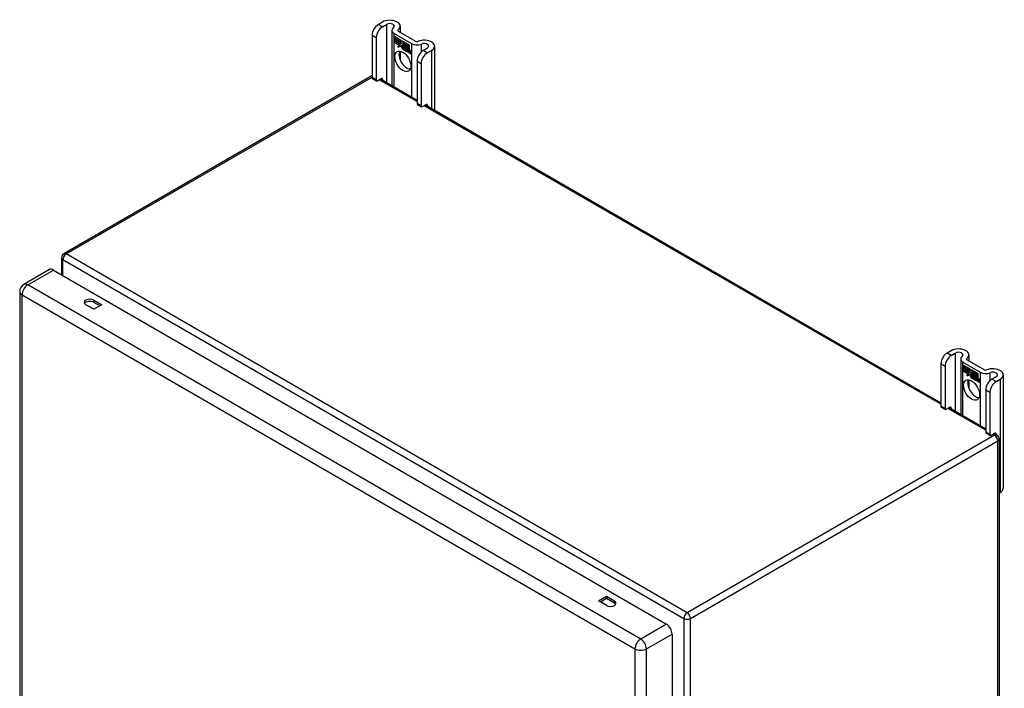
# Model space of a CAD drawing. Header units: inches. Extents: x 94.6 to 112.3, y 33.2 to 57.3.
# Tile 2 of 2: x 94.6 to 112.3, y 45.2 to 57.3. Entities that reach past the tile are written whole.
import ezdxf

# ---------------------------------------------------------------- set-up
doc = ezdxf.new("R2010")
doc.units = ezdxf.units.IN
doc.header["$MEASUREMENT"] = 0
doc.layers.add('Visible Edges(ANSI)', color=7, linetype='Continuous', lineweight=25)
doc.layers.add('Visible Tangent Edges(ANSI)', color=7, linetype='Continuous', lineweight=25)

msp = doc.modelspace()

# ---------------------------------------------------------------- linework, layer by layer
at = {"layer": 'Visible Edges(ANSI)'}
for p, q in [((101.127, 57.212), (101.052, 57.169)), ((101.126, 57.126), (101.201, 57.169)), ((100.941, 56.978), (100.941, 56.212)), ((101.298, 57.06), (101.298, 56.069)), ((101.338, 57.005), (101.651, 56.824)), ((101.412, 57.047), (101.725, 56.867)), ((101.447, 57.136), (101.447, 57.027)), ((101.016, 56.935), (101.016, 56.169)), ((101.342, 56.952), (101.46, 56.884)), ((101.342, 56.919), (101.342, 56.952)), ((101.342, 56.951), (101.342, 56.919)), ((101.342, 56.951), (101.343, 56.951)), ((101.46, 56.883), (101.342, 56.951)), ((101.342, 56.919), (101.428, 56.87)), ((101.342, 56.919), (101.342, 56.919)), ((101.429, 56.869), (101.342, 56.919)), ((101.342, 56.882), (101.342, 56.915)), ((101.342, 56.915), (101.429, 56.864)), ((101.342, 56.914), (101.342, 56.882)), ((101.342, 56.914), (101.343, 56.914)), ((101.428, 56.864), (101.342, 56.914)), ((101.342, 56.882), (101.428, 56.833)), ((101.342, 56.882), (101.342, 56.882)), ((101.429, 56.832), (101.342, 56.882)), ((101.342, 56.877), (101.343, 56.877)), ((101.428, 56.827), (101.342, 56.877)), ((101.342, 56.877), (101.342, 56.845)), ((101.342, 56.877), (101.429, 56.827)), ((101.342, 56.845), (101.342, 56.877)), ((101.342, 56.845), (101.428, 56.795)), ((101.342, 56.845), (101.342, 56.845)), ((101.427, 56.795), (101.342, 56.845)), ((101.428, 56.87), (101.428, 56.898)), ((101.428, 56.898), (101.432, 56.896)), ((101.428, 56.87), (101.429, 56.87)), ((101.428, 56.864), (101.429, 56.864)), ((101.428, 56.833), (101.428, 56.864)), ((101.428, 56.833), (101.429, 56.833)), ((101.428, 56.827), (101.429, 56.827)), ((101.428, 56.799), (101.428, 56.827)), ((101.428, 56.799), (101.429, 56.799)), ((101.43, 56.798), (101.428, 56.799)), ((101.429, 56.897), (101.429, 56.869)), ((101.429, 56.897), (101.43, 56.897)), ((101.431, 56.896), (101.429, 56.897)), ((101.429, 56.864), (101.429, 56.832)), ((101.429, 56.827), (101.429, 56.799)), ((101.429, 56.799), (101.43, 56.799)), ((101.43, 56.799), (101.442, 56.82)), ((101.442, 56.818), (101.43, 56.798)), ((101.431, 56.799), (101.43, 56.799)), ((101.43, 56.799), (101.431, 56.799)), ((101.431, 56.896), (101.432, 56.896)), ((101.462, 56.827), (101.431, 56.896)), ((101.432, 56.896), (101.462, 56.827)), ((101.442, 56.82), (101.444, 56.809)), ((101.443, 56.819), (101.442, 56.818)), ((101.442, 56.818), (101.443, 56.818)), ((101.444, 56.807), (101.442, 56.818)), ((101.462, 56.827), (101.444, 56.807)), ((101.444, 56.809), (101.462, 56.827)), ((101.444, 56.809), (101.446, 56.809)), ((101.445, 56.809), (101.445, 56.809)), ((101.462, 56.827), (101.446, 56.809)), ((101.446, 56.77), (101.474, 56.798)), ((101.448, 56.771), (101.474, 56.798)), ((101.46, 56.884), (101.476, 56.848)), ((101.46, 56.883), (101.46, 56.883)), ((101.476, 56.847), (101.46, 56.883)), ((101.462, 56.827), (101.462, 56.827)), ((101.474, 56.798), (101.48, 56.783)), ((101.476, 56.848), (101.488, 56.868)), ((101.488, 56.867), (101.476, 56.847)), ((101.476, 56.848), (101.477, 56.849)), ((101.477, 56.848), (101.477, 56.849)), ((101.487, 56.816), (101.518, 56.846)), ((101.487, 56.816), (101.489, 56.817)), ((101.505, 56.777), (101.487, 56.816)), ((101.488, 56.868), (101.547, 56.833)), ((101.488, 56.867), (101.489, 56.867)), ((101.546, 56.833), (101.488, 56.867)), ((101.489, 56.867), (101.488, 56.867)), ((101.518, 56.845), (101.488, 56.816)), ((101.488, 56.816), (101.506, 56.775)), ((101.489, 56.817), (101.518, 56.846)), ((101.489, 56.817), (101.489, 56.817)), ((101.518, 56.846), (101.521, 56.844)), ((101.518, 56.845), (101.519, 56.846)), ((101.52, 56.844), (101.518, 56.845)), ((101.52, 56.844), (101.521, 56.844)), ((101.52, 56.766), (101.52, 56.844)), ((101.521, 56.844), (101.521, 56.766)), ((101.546, 56.833), (101.547, 56.833)), ((101.546, 56.736), (101.546, 56.833)), ((101.547, 56.833), (101.547, 56.733)), ((101.551, 56.83), (101.552, 56.831)), ((101.551, 56.738), (101.551, 56.831)), ((101.551, 56.831), (101.577, 56.816)), ((101.551, 56.83), (101.551, 56.74)), ((101.576, 56.816), (101.551, 56.83)), ((101.576, 56.816), (101.577, 56.816)), ((101.576, 56.734), (101.576, 56.816)), ((101.577, 56.816), (101.577, 56.734)), ((101.581, 56.731), (101.581, 56.814)), ((101.581, 56.814), (101.607, 56.799)), ((101.581, 56.813), (101.581, 56.732)), ((101.581, 56.813), (101.582, 56.813)), ((101.606, 56.798), (101.581, 56.813)), ((101.606, 56.798), (101.607, 56.799)), ((101.606, 56.719), (101.606, 56.798)), ((101.607, 56.799), (101.607, 56.718)), ((101.406, 56.759), (101.427, 56.795)), ((101.444, 56.784), (101.406, 56.759)), ((101.408, 56.762), (101.407, 56.76)), ((101.428, 56.795), (101.408, 56.762)), ((101.408, 56.762), (101.445, 56.785)), ((101.408, 56.762), (101.409, 56.762)), ((101.409, 56.762), (101.445, 56.785)), ((101.427, 56.795), (101.428, 56.796)), ((101.444, 56.784), (101.445, 56.784)), ((101.446, 56.768), (101.444, 56.784)), ((101.445, 56.785), (101.446, 56.77)), ((101.474, 56.797), (101.446, 56.768)), ((101.446, 56.77), (101.448, 56.771)), ((101.447, 56.77), (101.447, 56.77)), ((101.447, 56.69), (101.447, 56.532)), ((101.474, 56.797), (101.474, 56.798)), ((101.48, 56.782), (101.474, 56.797)), ((101.48, 56.782), (101.481, 56.783)), ((101.481, 56.783), (101.481, 56.783)), ((101.481, 56.778), (101.483, 56.778)), ((101.483, 56.754), (101.515, 56.735)), ((101.483, 56.753), (101.484, 56.754)), ((101.515, 56.735), (101.483, 56.753)), ((101.484, 56.762), (101.506, 56.749)), ((101.484, 56.761), (101.484, 56.762)), ((101.506, 56.749), (101.484, 56.761)), ((101.489, 56.769), (101.49, 56.77)), ((101.504, 56.773), (101.505, 56.773)), ((101.505, 56.777), (101.506, 56.777)), ((101.506, 56.749), (101.507, 56.75)), ((101.506, 56.75), (101.507, 56.75)), ((101.509, 56.725), (101.51, 56.725)), ((101.509, 56.717), (101.509, 56.725)), ((101.509, 56.717), (101.51, 56.718)), ((101.51, 56.726), (101.51, 56.717)), ((101.514, 56.711), (101.536, 56.727)), ((101.514, 56.711), (101.516, 56.712)), ((101.529, 56.703), (101.514, 56.711)), ((101.515, 56.735), (101.516, 56.736)), ((101.516, 56.736), (101.516, 56.736)), ((101.537, 56.727), (101.516, 56.711)), ((101.537, 56.727), (101.516, 56.712)), ((101.516, 56.712), (101.516, 56.712)), ((101.516, 56.711), (101.528, 56.704)), ((101.52, 56.766), (101.521, 56.766)), ((101.54, 56.755), (101.52, 56.766)), ((101.521, 56.766), (101.541, 56.755)), ((101.536, 56.727), (101.524, 56.761)), ((101.524, 56.761), (101.538, 56.753)), ((101.525, 56.76), (101.537, 56.727)), ((101.525, 56.76), (101.525, 56.76)), ((101.538, 56.753), (101.525, 56.76)), ((101.528, 56.704), (101.54, 56.717)), ((101.528, 56.704), (101.53, 56.704)), ((101.541, 56.716), (101.529, 56.703)), ((101.529, 56.704), (101.53, 56.704)), ((101.53, 56.704), (101.541, 56.716)), ((101.536, 56.727), (101.536, 56.727)), ((101.538, 56.753), (101.538, 56.753)), ((101.545, 56.73), (101.538, 56.753)), ((101.538, 56.753), (101.545, 56.73)), ((101.54, 56.755), (101.541, 56.755)), ((101.547, 56.733), (101.54, 56.755)), ((101.54, 56.717), (101.543, 56.715)), ((101.541, 56.755), (101.546, 56.736)), ((101.541, 56.716), (101.541, 56.716)), ((101.543, 56.715), (101.541, 56.716)), ((101.543, 56.715), (101.55, 56.691)), ((101.543, 56.715), (101.543, 56.715)), ((101.549, 56.691), (101.543, 56.715)), ((101.545, 56.73), (101.545, 56.73)), ((101.547, 56.728), (101.545, 56.73)), ((101.545, 56.73), (101.547, 56.729)), ((101.546, 56.736), (101.547, 56.736)), ((101.547, 56.729), (101.559, 56.741)), ((101.559, 56.74), (101.547, 56.728)), ((101.547, 56.729), (101.548, 56.73)), ((101.559, 56.741), (101.548, 56.73)), ((101.548, 56.729), (101.548, 56.73)), ((101.549, 56.691), (101.55, 56.691)), ((101.564, 56.683), (101.549, 56.691)), ((101.55, 56.691), (101.563, 56.684)), ((101.551, 56.74), (101.557, 56.746)), ((101.557, 56.745), (101.551, 56.738)), ((101.551, 56.74), (101.553, 56.741)), ((101.551, 56.719), (101.572, 56.733)), ((101.551, 56.719), (101.553, 56.719)), ((101.563, 56.684), (101.551, 56.719)), ((101.552, 56.74), (101.552, 56.74)), ((101.573, 56.733), (101.552, 56.718)), ((101.552, 56.718), (101.564, 56.683)), ((101.553, 56.741), (101.557, 56.745)), ((101.553, 56.719), (101.573, 56.733)), ((101.553, 56.719), (101.553, 56.719)), ((101.557, 56.746), (101.576, 56.734)), ((101.557, 56.745), (101.558, 56.745)), ((101.577, 56.734), (101.557, 56.745)), ((101.559, 56.74), (101.56, 56.741)), ((101.559, 56.741), (101.573, 56.733)), ((101.572, 56.733), (101.559, 56.74)), ((101.563, 56.684), (101.563, 56.684)), ((101.57, 56.679), (101.578, 56.73)), ((101.579, 56.729), (101.57, 56.679)), ((101.57, 56.679), (101.581, 56.673)), ((101.57, 56.679), (101.57, 56.679)), ((101.581, 56.672), (101.57, 56.679)), ((101.572, 56.733), (101.573, 56.733)), ((101.576, 56.734), (101.577, 56.735)), ((101.578, 56.73), (101.588, 56.724)), ((101.579, 56.729), (101.579, 56.729)), ((101.588, 56.724), (101.579, 56.729)), ((101.581, 56.732), (101.592, 56.725)), ((101.581, 56.731), (101.581, 56.732)), ((101.592, 56.725), (101.581, 56.731)), ((101.581, 56.673), (101.584, 56.694)), ((101.585, 56.693), (101.581, 56.672)), ((101.581, 56.673), (101.582, 56.674)), ((101.587, 56.714), (101.588, 56.724)), ((101.587, 56.714), (101.588, 56.715)), ((101.59, 56.712), (101.587, 56.714)), ((101.588, 56.724), (101.588, 56.724)), ((101.588, 56.724), (101.588, 56.715)), ((101.588, 56.715), (101.59, 56.713)), ((101.59, 56.713), (101.592, 56.714)), ((101.591, 56.719), (101.592, 56.725)), ((101.591, 56.719), (101.593, 56.72)), ((101.591, 56.714), (101.591, 56.714)), ((101.592, 56.725), (101.592, 56.72)), ((101.592, 56.725), (101.592, 56.725)), ((101.593, 56.721), (101.592, 56.72)), ((101.592, 56.708), (101.594, 56.709)), ((101.593, 56.715), (101.595, 56.716)), ((101.6, 56.662), (101.605, 56.694)), ((101.606, 56.693), (101.6, 56.662)), ((101.6, 56.662), (101.611, 56.656)), ((101.6, 56.662), (101.6, 56.662)), ((101.611, 56.655), (101.6, 56.662)), ((101.606, 56.719), (101.607, 56.719)), ((101.611, 56.656), (101.614, 56.676)), ((101.615, 56.676), (101.611, 56.655)), ((101.611, 56.656), (101.612, 56.656)), ((101.614, 56.676), (101.615, 56.677)), ((101.618, 56.695), (101.619, 56.695)), ((101.62, 56.691), (101.621, 56.691)), ((101.622, 56.698), (101.624, 56.699)), ((101.622, 56.691), (101.623, 56.692)), ((101.629, 56.645), (101.635, 56.677)), ((101.629, 56.645), (101.63, 56.645)), ((101.641, 56.638), (101.629, 56.645)), ((101.635, 56.676), (101.63, 56.645)), ((101.63, 56.645), (101.641, 56.639)), ((101.641, 56.639), (101.646, 56.67)), ((101.647, 56.669), (101.641, 56.638)), ((101.641, 56.639), (101.641, 56.639)), ((101.937, 56.745), (101.861, 56.701)), ((101.935, 56.658), (102.011, 56.702)), ((102.066, 56.778), (102.066, 55.626)), ((101.751, 56.51), (101.751, 55.744)), ((101.825, 56.467), (101.825, 55.702)), ((100.922, 56.237), (95.384, 53.04)), ((100.948, 56.198), (101.022, 56.155)), ((101.037, 56.156), (101.105, 56.195)), ((101.092, 56.188), (101.751, 55.808)), ((101.127, 56.183), (101.127, 56.168)), ((101.757, 55.73), (101.832, 55.687)), ((101.847, 55.689), (101.915, 55.728)), ((101.902, 55.72), (111.194, 50.355)), ((101.937, 55.715), (101.937, 55.7)), ((95.342, 52.967), (95.342, 52.662)), ((95.124, 52.754), (94.661, 52.487)), ((95.197, 52.746), (106.246, 46.367)), ((94.588, 52.36), (94.588, 39.695)), ((95.925, 52.205), (96.068, 52.122)), ((95.925, 52.039), (95.781, 52.122)), ((96.031, 52.1), (95.925, 52.161)), ((96.068, 52.122), (95.925, 52.039)), ((111.38, 51.293), (111.305, 51.249)), ((111.379, 51.206), (111.454, 51.25)), ((111.551, 51.14), (111.551, 50.149)), ((111.665, 51.128), (111.978, 50.947)), ((111.7, 51.216), (111.7, 51.108)), ((111.194, 51.058), (111.194, 50.292)), ((111.269, 51.015), (111.269, 50.249)), ((111.591, 51.085), (111.904, 50.904)), ((111.595, 51.031), (111.596, 51.032)), ((111.595, 51.032), (111.713, 50.964)), ((111.595, 51), (111.595, 51.032)), ((111.595, 51.031), (111.595, 51)), ((111.713, 50.964), (111.595, 51.031)), ((111.595, 51), (111.681, 50.95)), ((111.595, 51), (111.595, 51)), ((111.682, 50.949), (111.595, 51)), ((111.595, 50.994), (111.596, 50.995)), ((111.595, 50.962), (111.595, 50.995)), ((111.595, 50.995), (111.682, 50.945)), ((111.595, 50.994), (111.595, 50.963)), ((111.681, 50.945), (111.595, 50.994)), ((111.595, 50.963), (111.681, 50.913)), ((111.595, 50.962), (111.595, 50.963)), ((111.682, 50.912), (111.595, 50.962)), ((111.595, 50.958), (111.682, 50.908)), ((111.595, 50.925), (111.595, 50.958)), ((111.595, 50.957), (111.596, 50.957)), ((111.681, 50.907), (111.595, 50.957)), ((111.595, 50.957), (111.595, 50.925)), ((111.681, 50.95), (111.681, 50.978)), ((111.681, 50.978), (111.685, 50.976)), ((111.681, 50.95), (111.682, 50.95)), ((111.681, 50.945), (111.682, 50.945)), ((111.681, 50.913), (111.681, 50.945)), ((111.682, 50.977), (111.683, 50.978)), ((111.682, 50.977), (111.682, 50.949)), ((111.684, 50.976), (111.682, 50.977)), ((111.682, 50.945), (111.682, 50.912)), ((111.684, 50.976), (111.685, 50.976)), ((111.715, 50.908), (111.684, 50.976)), ((111.685, 50.976), (111.715, 50.907)), ((111.713, 50.964), (111.713, 50.964)), ((111.729, 50.927), (111.713, 50.964)), ((111.713, 50.964), (111.729, 50.928)), ((111.729, 50.928), (111.741, 50.948)), ((111.741, 50.947), (111.729, 50.927)), ((111.741, 50.948), (111.8, 50.914)), ((111.742, 50.948), (111.741, 50.947)), ((111.741, 50.947), (111.742, 50.947)), ((111.799, 50.913), (111.741, 50.947)), ((111.595, 50.925), (111.681, 50.876)), ((111.595, 50.925), (111.595, 50.925)), ((111.68, 50.876), (111.595, 50.925)), ((111.659, 50.84), (111.68, 50.876)), ((111.697, 50.864), (111.659, 50.84)), ((111.661, 50.842), (111.66, 50.841)), ((111.681, 50.876), (111.661, 50.842)), ((111.661, 50.842), (111.698, 50.866)), ((111.661, 50.842), (111.662, 50.843)), ((111.662, 50.843), (111.698, 50.865)), ((111.68, 50.876), (111.681, 50.876)), ((111.681, 50.913), (111.682, 50.913)), ((111.681, 50.907), (111.682, 50.908)), ((111.681, 50.879), (111.681, 50.907)), ((111.681, 50.879), (111.682, 50.879)), ((111.683, 50.878), (111.681, 50.879)), ((111.682, 50.908), (111.682, 50.879)), ((111.682, 50.879), (111.683, 50.879)), ((111.683, 50.879), (111.696, 50.9)), ((111.695, 50.899), (111.683, 50.878)), ((111.684, 50.879), (111.683, 50.88)), ((111.683, 50.879), (111.684, 50.88)), ((111.695, 50.899), (111.696, 50.899)), ((111.697, 50.888), (111.695, 50.899)), ((111.696, 50.899), (111.695, 50.899)), ((111.696, 50.9), (111.697, 50.889)), ((111.697, 50.889), (111.715, 50.908)), ((111.715, 50.907), (111.697, 50.888)), ((111.697, 50.889), (111.699, 50.89)), ((111.697, 50.864), (111.698, 50.865)), ((111.699, 50.849), (111.697, 50.864)), ((111.698, 50.889), (111.698, 50.89)), ((111.698, 50.866), (111.699, 50.85)), ((111.715, 50.908), (111.699, 50.89)), ((111.699, 50.85), (111.727, 50.879)), ((111.727, 50.878), (111.699, 50.849)), ((111.699, 50.85), (111.701, 50.851)), ((111.7, 50.851), (111.7, 50.85)), ((111.7, 50.77), (111.7, 50.612)), ((111.701, 50.851), (111.727, 50.878)), ((111.715, 50.908), (111.715, 50.908)), ((111.727, 50.879), (111.733, 50.863)), ((111.727, 50.878), (111.727, 50.878)), ((111.733, 50.862), (111.727, 50.878)), ((111.729, 50.928), (111.73, 50.929)), ((111.73, 50.929), (111.73, 50.929)), ((111.733, 50.862), (111.734, 50.863)), ((111.734, 50.864), (111.734, 50.863)), ((111.735, 50.858), (111.736, 50.859)), ((111.736, 50.835), (111.768, 50.816)), ((111.736, 50.834), (111.737, 50.834)), ((111.768, 50.815), (111.736, 50.834)), ((111.737, 50.842), (111.759, 50.83)), ((111.737, 50.842), (111.737, 50.842)), ((111.759, 50.829), (111.737, 50.842)), ((111.74, 50.897), (111.771, 50.926)), ((111.74, 50.897), (111.742, 50.898)), ((111.758, 50.857), (111.74, 50.897)), ((111.771, 50.926), (111.741, 50.896)), ((111.741, 50.896), (111.759, 50.855)), ((111.742, 50.898), (111.771, 50.926)), ((111.742, 50.897), (111.742, 50.898)), ((111.742, 50.85), (111.743, 50.851)), ((111.757, 50.853), (111.758, 50.854)), ((111.758, 50.857), (111.759, 50.857)), ((111.759, 50.83), (111.76, 50.83)), ((111.76, 50.83), (111.76, 50.83)), ((111.762, 50.806), (111.763, 50.806)), ((111.762, 50.798), (111.762, 50.806)), ((111.762, 50.798), (111.763, 50.798)), ((111.763, 50.806), (111.763, 50.797)), ((111.767, 50.791), (111.789, 50.807)), ((111.767, 50.791), (111.769, 50.792)), ((111.782, 50.783), (111.767, 50.791)), ((111.768, 50.816), (111.769, 50.816)), ((111.769, 50.816), (111.769, 50.816)), ((111.79, 50.807), (111.769, 50.791)), ((111.79, 50.807), (111.769, 50.792)), ((111.769, 50.792), (111.769, 50.792)), ((111.769, 50.791), (111.781, 50.784)), ((111.771, 50.926), (111.774, 50.925)), ((111.771, 50.926), (111.772, 50.926)), ((111.774, 50.924), (111.771, 50.926)), ((111.774, 50.925), (111.774, 50.847)), ((111.774, 50.924), (111.774, 50.925)), ((111.774, 50.847), (111.774, 50.924)), ((111.774, 50.847), (111.794, 50.835)), ((111.774, 50.847), (111.774, 50.847)), ((111.793, 50.835), (111.774, 50.847)), ((111.789, 50.807), (111.777, 50.842)), ((111.777, 50.842), (111.791, 50.833)), ((111.778, 50.841), (111.79, 50.807)), ((111.778, 50.841), (111.778, 50.841)), ((111.791, 50.833), (111.778, 50.841)), ((111.781, 50.784), (111.793, 50.797)), ((111.781, 50.784), (111.783, 50.785)), ((111.794, 50.796), (111.782, 50.783)), ((111.782, 50.784), (111.783, 50.784)), ((111.783, 50.785), (111.794, 50.797)), ((111.789, 50.807), (111.79, 50.808)), ((111.791, 50.833), (111.791, 50.833)), ((111.798, 50.81), (111.791, 50.833)), ((111.791, 50.833), (111.798, 50.811)), ((111.793, 50.835), (111.794, 50.835)), ((111.8, 50.813), (111.793, 50.835)), ((111.793, 50.797), (111.796, 50.795)), ((111.794, 50.835), (111.799, 50.817)), ((111.794, 50.796), (111.794, 50.797)), ((111.796, 50.795), (111.794, 50.796)), ((111.796, 50.795), (111.803, 50.772)), ((111.796, 50.795), (111.796, 50.795)), ((111.802, 50.771), (111.796, 50.795)), ((111.798, 50.81), (111.798, 50.811)), ((111.798, 50.811), (111.8, 50.81)), ((111.8, 50.809), (111.798, 50.81)), ((111.799, 50.913), (111.8, 50.914)), ((111.799, 50.817), (111.799, 50.913)), ((111.799, 50.817), (111.8, 50.817)), ((111.8, 50.914), (111.8, 50.813)), ((111.8, 50.81), (111.812, 50.822)), ((111.812, 50.821), (111.8, 50.809)), ((111.8, 50.81), (111.801, 50.81)), ((111.812, 50.821), (111.801, 50.81)), ((111.801, 50.81), (111.801, 50.81)), ((111.802, 50.771), (111.803, 50.772)), ((111.817, 50.763), (111.802, 50.771)), ((111.803, 50.772), (111.816, 50.764)), ((111.804, 50.819), (111.804, 50.912)), ((111.804, 50.912), (111.83, 50.896)), ((111.804, 50.911), (111.804, 50.82)), ((111.804, 50.911), (111.805, 50.911)), ((111.829, 50.896), (111.804, 50.911)), ((111.804, 50.82), (111.81, 50.826)), ((111.81, 50.825), (111.804, 50.819)), ((111.804, 50.82), (111.806, 50.821)), ((111.804, 50.799), (111.825, 50.813)), ((111.804, 50.799), (111.806, 50.8)), ((111.816, 50.764), (111.804, 50.799)), ((111.805, 50.821), (111.805, 50.82)), ((111.826, 50.813), (111.805, 50.799)), ((111.805, 50.799), (111.817, 50.763)), ((111.806, 50.821), (111.81, 50.826)), ((111.806, 50.8), (111.826, 50.814)), ((111.806, 50.799), (111.806, 50.8)), ((111.81, 50.826), (111.829, 50.815)), ((111.81, 50.825), (111.811, 50.826)), ((111.83, 50.814), (111.81, 50.825)), ((111.812, 50.822), (111.826, 50.813)), ((111.812, 50.821), (111.813, 50.821)), ((111.825, 50.813), (111.812, 50.821)), ((111.816, 50.764), (111.816, 50.764)), ((111.823, 50.759), (111.831, 50.81)), ((111.832, 50.809), (111.823, 50.76)), ((111.825, 50.813), (111.826, 50.814)), ((111.829, 50.896), (111.83, 50.896)), ((111.829, 50.815), (111.829, 50.896)), ((111.829, 50.815), (111.83, 50.815)), ((111.83, 50.896), (111.83, 50.814)), ((111.831, 50.81), (111.841, 50.804)), ((111.832, 50.809), (111.832, 50.81)), ((111.841, 50.804), (111.832, 50.809)), ((111.834, 50.893), (111.835, 50.894)), ((111.834, 50.812), (111.834, 50.894)), ((111.834, 50.894), (111.86, 50.879)), ((111.834, 50.893), (111.834, 50.812)), ((111.859, 50.879), (111.834, 50.893)), ((111.834, 50.812), (111.845, 50.806)), ((111.834, 50.812), (111.834, 50.812)), ((111.845, 50.806), (111.834, 50.812)), ((111.834, 50.754), (111.837, 50.774)), ((111.838, 50.774), (111.834, 50.753)), ((111.84, 50.795), (111.841, 50.804)), ((111.84, 50.795), (111.841, 50.795)), ((111.843, 50.793), (111.84, 50.795)), ((111.841, 50.804), (111.841, 50.804)), ((111.841, 50.804), (111.841, 50.795)), ((111.841, 50.795), (111.843, 50.794)), ((111.843, 50.794), (111.845, 50.794)), ((111.844, 50.8), (111.845, 50.806)), ((111.844, 50.794), (111.844, 50.794)), ((111.845, 50.806), (111.845, 50.801)), ((111.845, 50.806), (111.845, 50.806)), ((111.845, 50.8), (111.846, 50.801)), ((111.845, 50.789), (111.847, 50.79)), ((111.846, 50.801), (111.846, 50.8)), ((111.846, 50.795), (111.848, 50.796)), ((111.859, 50.774), (111.853, 50.742)), ((111.853, 50.742), (111.858, 50.774)), ((111.859, 50.879), (111.86, 50.879)), ((111.859, 50.799), (111.859, 50.879)), ((111.859, 50.799), (111.86, 50.799)), ((111.86, 50.879), (111.86, 50.798)), ((111.871, 50.775), (111.872, 50.776)), ((111.873, 50.771), (111.874, 50.772)), ((111.875, 50.779), (111.877, 50.779)), ((111.875, 50.772), (111.876, 50.773)), ((112.19, 50.825), (112.114, 50.782)), ((112.189, 50.739), (112.264, 50.782)), ((112.319, 50.859), (112.319, 48.818)), ((111.823, 50.76), (111.834, 50.754)), ((111.823, 50.759), (111.823, 50.76)), ((111.834, 50.753), (111.823, 50.759)), ((111.834, 50.754), (111.835, 50.754)), ((111.853, 50.742), (111.853, 50.743)), ((111.853, 50.742), (111.864, 50.736)), ((111.864, 50.735), (111.853, 50.742)), ((111.864, 50.736), (111.867, 50.757)), ((111.868, 50.756), (111.864, 50.735)), ((111.864, 50.736), (111.865, 50.737)), ((111.867, 50.757), (111.868, 50.757)), ((111.882, 50.725), (111.888, 50.757)), ((111.882, 50.725), (111.883, 50.725)), ((111.894, 50.718), (111.882, 50.725)), ((111.888, 50.757), (111.883, 50.725)), ((111.883, 50.725), (111.894, 50.719)), ((111.894, 50.719), (111.9, 50.75)), ((111.9, 50.75), (111.894, 50.718)), ((111.894, 50.719), (111.894, 50.72)), ((112.004, 50.591), (112.004, 49.825)), ((112.078, 50.548), (112.078, 49.782)), ((111.201, 50.278), (111.275, 50.235)), ((111.291, 50.237), (111.358, 50.276)), ((111.345, 50.268), (112.004, 49.888)), ((111.38, 50.263), (111.38, 50.248)), ((112.01, 49.811), (112.085, 49.768)), ((112.1, 49.769), (112.168, 49.808)), ((112.155, 49.801), (112.201, 49.774)), ((112.19, 49.796), (112.19, 49.781)), ((112.243, 49.701), (112.243, 36.775)), ((112.243, 48.729), (112.264, 48.741)), ((105.021, 46.787), (105.164, 46.87)), ((105.164, 46.87), (105.308, 46.787)), ((105.164, 46.87), (105.164, 46.827)), ((105.164, 46.705), (105.021, 46.787)), ((105.164, 46.827), (105.058, 46.766)), ((105.308, 46.744), (105.164, 46.827)), ((106.349, 46.188), (106.349, 33.524))]:
    msp.add_line(p, q, dxfattribs=at)
for centre, radius, start, end in [((100.964, 56.165), 0.084, 105.8776, 120), ((95.426, 52.967), 0.084, 120, 180), ((94.734, 52.36), 0.146, 120, 180), ((112.159, 49.701), 0.084, 0, 60)]:
    msp.add_arc(centre, radius, start, end, dxfattribs=at)
for centre, major_axis, start_param, end_param in [((101.052, 57.041), (-0.078, -0.135), 3.926991, 5.497787), ((101.26, 57.136), (0.188, 0), 5.640144, 8.63938), ((101.26, 57.136), (0.0825, 0), 5.640144, 8.63938), ((101.126, 56.999), (0.078, 0.135), 0.785398, 2.356194), ((101.434, 57.06), (-0.136, 0), 5.640144, 7.068583), ((101.434, 57.06), (-0.031, 0), 5.640144, 7.068583), ((101.747, 56.879), (-0.136, 0), 0.785398, 2.213838), ((101.747, 56.879), (0.031, 0), 3.926991, 5.35543), ((101.878, 56.778), (0.188, 0), 5.497787, 8.497023), ((101.878, 56.778), (0.0825, 0), 5.497787, 8.497023), ((101.569, 56.549), (-0.102, 0.176), 0.374433, 2.76716), ((101.488, 56.747), (-0.0123, 0.0214), 0.72544, 2.208898), ((101.506, 56.735), (-0.0245, 0.0424), 6.268672, 7.008625), ((101.506, 56.735), (-0.0249, 0.0431), 6.268672, 7.008625), ((101.488, 56.747), (0.012, -0.0207), 3.867033, 5.35049), ((101.507, 56.736), (-0.0249, 0.0431), 0.028947, 0.295885), ((101.5, 56.746), (-0.021, 0.0364), 5.317289, 6.229324), ((101.5, 56.746), (-0.0206, 0.0357), 5.272274, 6.251395), ((101.501, 56.747), (-0.0206, 0.0357), 6.047724, 6.251395), ((101.5, 56.746), (-0.0187, 0.0323), 5.330385, 6.268672), ((101.491, 56.746), (-0.0064, 0.011), 0.453624, 1.914249), ((101.5, 56.746), (-0.0183, 0.0317), 5.329545, 6.268672), ((101.491, 56.746), (0.006, -0.0104), 3.639467, 5.055842), ((101.501, 56.747), (-0.0183, 0.0317), 6.051884, 6.268672), ((101.507, 56.736), (-0.0245, 0.0424), 6.268672, 6.283185), ((101.499, 56.751), (-0.0109, 0.0188), 5.836026, 6.985262), ((101.499, 56.751), (-0.0105, 0.0182), 5.836026, 6.946368), ((101.494, 56.785), (0.0376, -0.0651), 5.35049, 5.792995), ((101.494, 56.785), (-0.0379, 0.0657), 2.208898, 2.658734), ((101.501, 56.752), (-0.0109, 0.0188), 0.065067, 0.331662), ((101.499, 56.761), (-0.0196, 0.0339), 1.914249, 2.72139), ((101.499, 56.761), (0.0192, -0.0332), 5.055842, 5.891549), ((101.501, 56.752), (-0.0105, 0.0182), 6.079217, 6.283185), ((101.497, 56.758), (0.0072, -0.0125), 1.678399, 2.694434), ((101.497, 56.758), (-0.0068, 0.0119), 4.819991, 5.836026), ((101.498, 56.758), (0.006, -0.0103), 0.287189, 1.678399), ((101.503, 56.759), (0.0095, -0.0165), 1.201563, 2.270327), ((101.503, 56.759), (-0.0091, 0.0158), 4.343155, 5.413588), ((101.498, 56.758), (0.0063, -0.011), 0.251695, 1.678399), ((101.493, 56.759), (0.0173, -0.0299), 0.38335, 1.201563), ((101.493, 56.759), (0.0176, -0.0305), 0.369234, 1.201563), ((101.625, 56.662), (-0.0294, 0.051), 0.219898, 0.610865), ((101.625, 56.662), (-0.0291, 0.0503), 0.219898, 0.610865), ((101.608, 56.69), (-0.0146, 0.0253), 5.48867, 6.513784), ((101.608, 56.69), (-0.015, 0.026), 5.48867, 6.499805), ((101.6, 56.695), (-0.0083, 0.0143), 5.603031, 6.503084), ((101.627, 56.662), (-0.0294, 0.051), 0.219898, 0.291612), ((101.606, 56.693), (-0.015, 0.026), 5.47676, 6.310847), ((101.6, 56.695), (-0.0079, 0.0136), 5.603031, 6.503084), ((101.606, 56.693), (-0.0154, 0.0266), 5.501665, 6.243634), ((101.609, 56.691), (-0.015, 0.026), 0.047158, 0.216619), ((101.602, 56.696), (-0.0083, 0.0143), 0.085815, 0.219898), ((101.608, 56.694), (-0.015, 0.026), 6.059998, 6.283185), ((101.602, 56.696), (-0.0079, 0.0136), 6.100483, 6.283185), ((101.609, 56.691), (-0.0146, 0.0253), 6.06115, 6.283185), ((101.6, 56.702), (0.00412, -0.00714), 1.196548, 2.461438), ((101.6, 56.702), (-0.00375, 0.0065), 4.33814, 5.603031), ((101.594, 56.702), (-0.0077, 0.0133), 3.752458, 4.33814), ((101.594, 56.702), (0.0081, -0.014), 0.610865, 1.196548), ((101.608, 56.704), (0.0063, -0.011), 1.081978, 2.347078), ((101.608, 56.704), (-0.006, 0.0103), 4.223571, 5.48867), ((101.655, 56.645), (-0.0294, 0.051), 0.236534, 0.625184), ((101.655, 56.645), (-0.0291, 0.0503), 0.236639, 0.625276), ((101.592, 56.707), (-0.0176, 0.0305), 3.88819, 4.223571), ((101.637, 56.672), (-0.015, 0.0259), 5.492181, 6.733718), ((101.592, 56.707), (0.018, -0.0312), 0.848525, 1.081978), ((101.637, 56.672), (-0.0153, 0.0266), 5.492181, 6.613939), ((101.639, 56.673), (-0.0153, 0.0266), 0.046088, 0.313087), ((101.594, 56.708), (-0.0176, 0.0305), 3.959823, 3.971212), ((101.63, 56.678), (-0.0082, 0.0143), 5.604299, 6.503622), ((101.63, 56.678), (-0.0079, 0.0136), 5.604299, 6.503242), ((101.657, 56.646), (-0.0294, 0.051), 0.236534, 0.291612), ((101.631, 56.678), (-0.0082, 0.0143), 0.085815, 0.220437), ((101.631, 56.678), (-0.0079, 0.0136), 6.100483, 6.283185), ((101.639, 56.673), (-0.015, 0.0259), 6.060079, 6.283185), ((101.629, 56.685), (0.00412, -0.00714), 1.196401, 2.462706), ((101.629, 56.685), (-0.00375, 0.0065), 4.337994, 5.604299), ((101.624, 56.685), (-0.0077, 0.0133), 3.752322, 4.337994), ((101.624, 56.685), (0.0081, -0.014), 0.610732, 1.196401), ((101.637, 56.687), (-0.0062, 0.0107), 4.249437, 5.492181), ((101.637, 56.687), (0.0066, -0.0114), 1.107844, 2.350588), ((101.622, 56.69), (-0.0176, 0.0305), 3.735005, 4.249437), ((101.622, 56.69), (0.018, -0.0312), 0.593412, 1.107844), ((101.861, 56.574), (-0.078, -0.135), 3.926991, 5.497787), ((101.935, 56.531), (0.078, 0.135), 0.785398, 2.356194), ((100.963, 56.224), (-0.0155, -0.0268), 5.497787, 6.283185), ((101.037, 56.182), (-0.0155, -0.0268), 5.497787, 7.068583), ((101.105, 56.17), (0.0155, 0.0268), 5.497787, 7.068583), ((101.773, 55.757), (-0.0155, -0.0268), 5.497787, 6.283185), ((101.847, 55.714), (-0.0155, -0.0268), 5.497787, 7.068583), ((101.915, 55.703), (0.0155, 0.0268), 5.497787, 7.068583), ((95.197, 52.627), (-0.073, 0.126), 5.497787, 6.283185), ((95.853, 52.163), (-0.102, 0), 3.926991, 7.068583), ((95.853, 52.12), (-0.102, 0), 3.926991, 5.905007), ((111.513, 51.216), (0.188, 0), 5.640144, 8.63938), ((111.305, 51.122), (-0.078, -0.135), 3.926991, 5.497787), ((111.379, 51.079), (0.078, 0.135), 0.785398, 2.356194), ((111.513, 51.216), (0.0825, 0), 5.640144, 8.63938), ((111.687, 51.14), (-0.136, 0), 5.640144, 7.068583), ((111.687, 51.14), (-0.031, 0), 5.640144, 7.068583), ((112, 50.96), (0.031, 0), 3.926991, 5.35543), ((112.131, 50.859), (0.188, 0), 5.497787, 8.497023), ((111.822, 50.629), (-0.102, 0.176), 0.374433, 2.76716), ((111.741, 50.827), (-0.0123, 0.0214), 0.72544, 2.208898), ((111.759, 50.816), (-0.0249, 0.0431), 6.268672, 7.008625), ((111.759, 50.816), (-0.0245, 0.0424), 6.268672, 7.008625), ((111.741, 50.827), (0.012, -0.0207), 3.867033, 5.35049), ((111.76, 50.816), (-0.0249, 0.0431), 0.028947, 0.295885), ((111.753, 50.826), (-0.021, 0.0364), 5.317289, 6.229324), ((111.753, 50.826), (-0.0206, 0.0357), 5.272274, 6.251395), ((111.754, 50.827), (-0.0206, 0.0357), 6.047724, 6.251395), ((111.744, 50.826), (-0.0064, 0.011), 0.453624, 1.914249), ((111.753, 50.826), (-0.0187, 0.0323), 5.330385, 6.268672), ((111.753, 50.826), (-0.0183, 0.0317), 5.329545, 6.268672), ((111.744, 50.826), (0.006, -0.0104), 3.639467, 5.055842), ((111.754, 50.827), (-0.0183, 0.0317), 6.051884, 6.268672), ((111.76, 50.816), (-0.0245, 0.0424), 6.268672, 6.283185), ((111.752, 50.832), (-0.0109, 0.0188), 5.836026, 6.985262), ((111.752, 50.832), (-0.0105, 0.0182), 5.836026, 6.946368), ((111.747, 50.865), (0.0376, -0.0651), 5.35049, 5.792995), ((111.747, 50.865), (-0.0379, 0.0657), 2.208898, 2.658734), ((111.754, 50.832), (-0.0109, 0.0188), 0.065067, 0.331662), ((111.752, 50.841), (-0.0196, 0.0339), 1.914249, 2.72139), ((111.752, 50.841), (0.0192, -0.0332), 5.055842, 5.891549), ((111.754, 50.832), (-0.0105, 0.0182), 6.079217, 6.283185), ((111.75, 50.838), (-0.0068, 0.0119), 4.819991, 5.836026), ((111.75, 50.838), (0.0072, -0.0125), 1.678399, 2.694434), ((111.756, 50.839), (0.0095, -0.0165), 1.201563, 2.270327), ((111.756, 50.839), (-0.0091, 0.0158), 4.343155, 5.413588), ((111.751, 50.839), (0.0063, -0.011), 0.251695, 1.678399), ((111.751, 50.839), (0.006, -0.0103), 0.287189, 1.678399), ((111.746, 50.84), (0.0173, -0.0299), 0.38335, 1.201563), ((111.746, 50.84), (0.0176, -0.0305), 0.369234, 1.201563), ((111.878, 50.742), (-0.0294, 0.051), 0.219898, 0.610865), ((111.878, 50.742), (-0.0291, 0.0503), 0.219898, 0.610865), ((111.861, 50.77), (-0.015, 0.026), 5.48867, 6.499805), ((111.861, 50.77), (-0.0146, 0.0253), 5.48867, 6.513784), ((111.853, 50.775), (-0.0083, 0.0143), 5.603031, 6.503084), ((111.88, 50.743), (-0.0294, 0.051), 0.219898, 0.291612), ((111.86, 50.774), (-0.015, 0.026), 5.47676, 6.310847), ((111.853, 50.775), (-0.0079, 0.0136), 5.603031, 6.503084), ((111.86, 50.774), (-0.0154, 0.0266), 5.501665, 6.243634), ((111.862, 50.771), (-0.015, 0.026), 0.047158, 0.216619), ((111.855, 50.776), (-0.0083, 0.0143), 0.085815, 0.219898), ((111.861, 50.775), (-0.015, 0.026), 6.059998, 6.283185), ((111.855, 50.776), (-0.0079, 0.0136), 6.100483, 6.283185), ((111.862, 50.771), (-0.0146, 0.0253), 6.06115, 6.283185), ((111.853, 50.782), (0.00412, -0.00714), 1.196548, 2.461438), ((111.853, 50.782), (-0.00375, 0.0065), 4.33814, 5.603031), ((111.847, 50.783), (-0.0077, 0.0133), 3.752458, 4.33814), ((111.847, 50.783), (0.0081, -0.014), 0.610865, 1.196548), ((111.861, 50.784), (-0.006, 0.0103), 4.223571, 5.48867), ((111.861, 50.784), (0.0063, -0.011), 1.081978, 2.347078), ((111.909, 50.725), (-0.0294, 0.051), 0.236534, 0.625184), ((111.909, 50.725), (-0.0291, 0.0503), 0.236639, 0.625276), ((111.845, 50.788), (-0.0176, 0.0305), 3.88819, 4.223571), ((111.89, 50.753), (-0.015, 0.0259), 5.492181, 6.733718), ((111.845, 50.788), (0.018, -0.0312), 0.848525, 1.081978), ((111.89, 50.753), (-0.0153, 0.0266), 5.492181, 6.613939), ((111.892, 50.753), (-0.0153, 0.0266), 0.046088, 0.313087), ((111.847, 50.789), (-0.0176, 0.0305), 3.959823, 3.971212), ((111.883, 50.758), (-0.0082, 0.0143), 5.604299, 6.503622), ((111.883, 50.758), (-0.0079, 0.0136), 5.604299, 6.503242), ((111.91, 50.726), (-0.0294, 0.051), 0.236534, 0.291612), ((111.884, 50.759), (-0.0082, 0.0143), 0.085815, 0.220437), ((111.884, 50.759), (-0.0079, 0.0136), 6.100483, 6.283185), ((111.892, 50.753), (-0.015, 0.0259), 6.060079, 6.283185), ((111.882, 50.765), (0.00412, -0.00714), 1.196401, 2.462706), ((111.882, 50.765), (-0.00375, 0.0065), 4.337994, 5.604299), ((111.877, 50.765), (-0.0077, 0.0133), 3.752322, 4.337994), ((111.877, 50.765), (0.0081, -0.014), 0.610732, 1.196401), ((111.89, 50.767), (0.0066, -0.0114), 1.107844, 2.350588), ((111.89, 50.767), (-0.0062, 0.0107), 4.249437, 5.492181), ((111.875, 50.77), (-0.0176, 0.0305), 3.735005, 4.249437), ((111.875, 50.77), (0.018, -0.0312), 0.593412, 1.107844), ((112, 50.96), (-0.136, 0), 0.785398, 2.213838), ((112.114, 50.654), (-0.078, -0.135), 3.926991, 5.497787), ((112.131, 50.859), (0.0825, 0), 5.497787, 8.497023), ((112.189, 50.611), (0.078, 0.135), 0.785398, 2.356194), ((111.216, 50.305), (-0.0155, -0.0268), 5.497787, 6.283185), ((111.291, 50.262), (-0.0155, -0.0268), 5.497787, 7.068583), ((111.358, 50.25), (0.0155, 0.0268), 5.497787, 7.068583), ((112.026, 49.837), (-0.0155, -0.0268), 5.497787, 6.283185), ((112.1, 49.795), (-0.0155, -0.0268), 5.497787, 7.068583), ((112.168, 49.783), (0.0155, 0.0268), 5.497787, 7.068583), ((112.131, 48.818), (0.188, 0), 5.497787, 6.283185), ((105.236, 46.746), (0.102, 0), 3.926991, 7.068583), ((105.236, 46.703), (0.102, 0), 0.378178, 0.785398), ((106.246, 46.248), (0.073, -0.126), 0.785398, 2.356194)]:
    msp.add_ellipse(centre, major_axis=major_axis, ratio=0.57735, start_param=start_param, end_param=end_param, dxfattribs=at)
for centre in [(101.495, 56.506), (111.748, 50.586)]:
    msp.add_ellipse(centre, major_axis=(-0.102, 0.176), ratio=0.57735, dxfattribs=at)
at = {"layer": 'Visible Tangent Edges(ANSI)'}
for p, q in [((101.126, 57.126), (101.052, 57.169)), ((101.201, 57.169), (101.201, 56.125)), ((100.941, 56.978), (101.016, 56.935)), ((101.338, 56.046), (101.338, 57.005)), ((101.41, 57.049), (101.41, 57.071)), ((101.651, 56.824), (101.651, 55.865)), ((101.829, 56.677), (101.829, 56.817)), ((101.471, 56.758), (101.471, 56.758)), ((101.482, 56.778), (101.483, 56.779)), ((101.486, 56.728), (101.486, 56.728)), ((101.487, 56.739), (101.488, 56.739)), ((101.494, 56.77), (101.495, 56.771)), ((101.503, 56.763), (101.504, 56.763)), ((101.515, 56.758), (101.515, 56.758)), ((101.584, 56.694), (101.585, 56.694)), ((101.59, 56.708), (101.592, 56.709)), ((101.599, 56.708), (101.6, 56.709)), ((101.604, 56.701), (101.605, 56.702)), ((101.605, 56.694), (101.606, 56.694)), ((101.608, 56.713), (101.609, 56.714)), ((101.616, 56.702), (101.617, 56.702)), ((101.629, 56.691), (101.629, 56.691)), ((101.634, 56.684), (101.634, 56.685)), ((101.635, 56.677), (101.635, 56.677)), ((101.637, 56.697), (101.638, 56.697)), ((101.646, 56.685), (101.646, 56.685)), ((101.646, 56.67), (101.647, 56.67)), ((101.935, 56.658), (101.861, 56.701)), ((102.011, 56.702), (102.011, 55.657)), ((101.751, 56.51), (101.825, 56.467)), ((95.426, 53.036), (100.941, 56.22)), ((101.016, 56.169), (100.941, 56.212)), ((101.751, 55.779), (101.068, 56.174)), ((101.105, 56.195), (101.127, 56.183)), ((101.825, 55.702), (101.751, 55.744)), ((111.194, 50.327), (101.877, 55.706)), ((101.915, 55.728), (101.937, 55.715)), ((95.367, 52.933), (106.562, 46.47)), ((95.367, 52.648), (95.367, 52.933)), ((106.621, 46.572), (95.426, 53.036)), ((94.734, 52.479), (95.197, 52.746)), ((105.783, 46.1), (94.734, 52.479)), ((94.631, 52.301), (105.68, 45.921)), ((94.631, 39.636), (94.631, 52.301)), ((95.925, 52.205), (95.925, 52.161)), ((95.926, 52.04), (95.86, 52.078)), ((95.86, 52.078), (95.86, 52.076)), ((111.379, 51.206), (111.305, 51.249)), ((111.454, 51.25), (111.454, 50.205)), ((111.663, 51.13), (111.663, 51.151)), ((111.194, 51.058), (111.269, 51.015)), ((111.591, 50.126), (111.591, 51.085)), ((111.724, 50.838), (111.724, 50.839)), ((111.735, 50.858), (111.736, 50.859)), ((111.739, 50.809), (111.739, 50.809)), ((111.74, 50.819), (111.741, 50.819)), ((111.747, 50.851), (111.748, 50.851)), ((111.757, 50.843), (111.757, 50.844)), ((111.768, 50.838), (111.768, 50.839)), ((111.837, 50.774), (111.838, 50.774)), ((111.843, 50.788), (111.845, 50.789)), ((111.852, 50.789), (111.853, 50.789)), ((111.857, 50.782), (111.858, 50.782)), ((111.858, 50.774), (111.859, 50.775)), ((111.861, 50.794), (111.862, 50.794)), ((111.869, 50.782), (111.87, 50.783)), ((111.882, 50.772), (111.882, 50.772)), ((111.887, 50.765), (111.888, 50.765)), ((111.89, 50.777), (111.891, 50.777)), ((111.899, 50.765), (111.899, 50.766)), ((111.904, 50.904), (111.904, 49.946)), ((112.082, 50.757), (112.082, 50.897)), ((112.189, 50.739), (112.114, 50.782)), ((112.264, 50.782), (112.264, 48.741)), ((111.888, 50.757), (111.888, 50.757)), ((111.9, 50.75), (111.9, 50.751)), ((112.004, 50.591), (112.078, 50.548)), ((111.269, 50.249), (111.194, 50.292)), ((112.004, 49.859), (111.321, 50.254)), ((111.358, 50.276), (111.38, 50.263)), ((112.159, 49.77), (106.621, 46.572)), ((112.078, 49.782), (112.004, 49.825)), ((112.159, 49.77), (112.13, 49.787)), ((112.168, 49.808), (112.19, 49.796)), ((106.681, 46.47), (112.219, 49.667)), ((112.219, 36.74), (112.219, 49.667)), ((105.181, 46.697), (105.06, 46.767)), ((105.308, 46.787), (105.308, 46.744)), ((106.246, 46.367), (105.783, 46.1)), ((106.562, 46.47), (106.562, 33.543)), ((106.681, 33.543), (106.681, 46.47)), ((105.887, 45.921), (106.349, 46.188)), ((105.68, 45.921), (105.68, 33.257)), ((105.887, 33.257), (105.887, 45.921))]:
    msp.add_line(p, q, dxfattribs=at)
for centre, major_axis, ratio, start_param, end_param in [((100.964, 56.165), (-0.042, 0.0727), 0.57735, 5.89506, 6.283185), ((95.426, 52.967), (-0.084, 0), 0.57735, 0, 0.785398), ((95.426, 52.967), (0.042, 0.0727), 0.57735, 0.785398, 2.356194), ((95.426, 52.967), (-0.042, 0.0727), 0.57735, 5.497787, 6.283185), ((94.734, 52.36), (-0.073, -0.126), 0.57735, 3.926991, 5.497787), ((94.734, 52.36), (-0.073, 0.126), 0.57735, 5.497787, 6.283185), ((94.734, 52.36), (-0.146, 0), 0.57735, 0, 0.785398), ((95.839, 52.065), (0.0455, -0.0494), 0.368973, 1.414779, 1.488222), ((95.839, 52.065), (0.02, -0.0641), 0.368973, 1.61568, 1.653371), ((112.159, 49.701), (0.042, 0.0727), 0.57735, 0, 0.785398), ((112.159, 49.701), (0.042, -0.0727), 0.57735, 0.785398, 2.356194), ((112.159, 49.701), (0.084, 0), 0.57735, 5.497787, 6.283185), ((106.621, 46.504), (-0.042, -0.0727), 0.57735, 3.926991, 5.497787), ((106.621, 46.504), (0.042, -0.0727), 0.57735, 0.785398, 2.356194), ((106.621, 46.504), (0.084, 0), 0.57735, 3.926991, 5.497787), ((105.783, 45.981), (0.073, 0.126), 0.57735, 0.785398, 2.356194), ((105.783, 45.981), (-0.073, 0.126), 0.57735, 3.926991, 5.497787), ((105.783, 45.981), (-0.146, 0), 0.57735, 0.785398, 2.356194)]:
    msp.add_ellipse(centre, major_axis=major_axis, ratio=ratio, start_param=start_param, end_param=end_param, dxfattribs=at)

doc.saveas('drawing.dxf')
